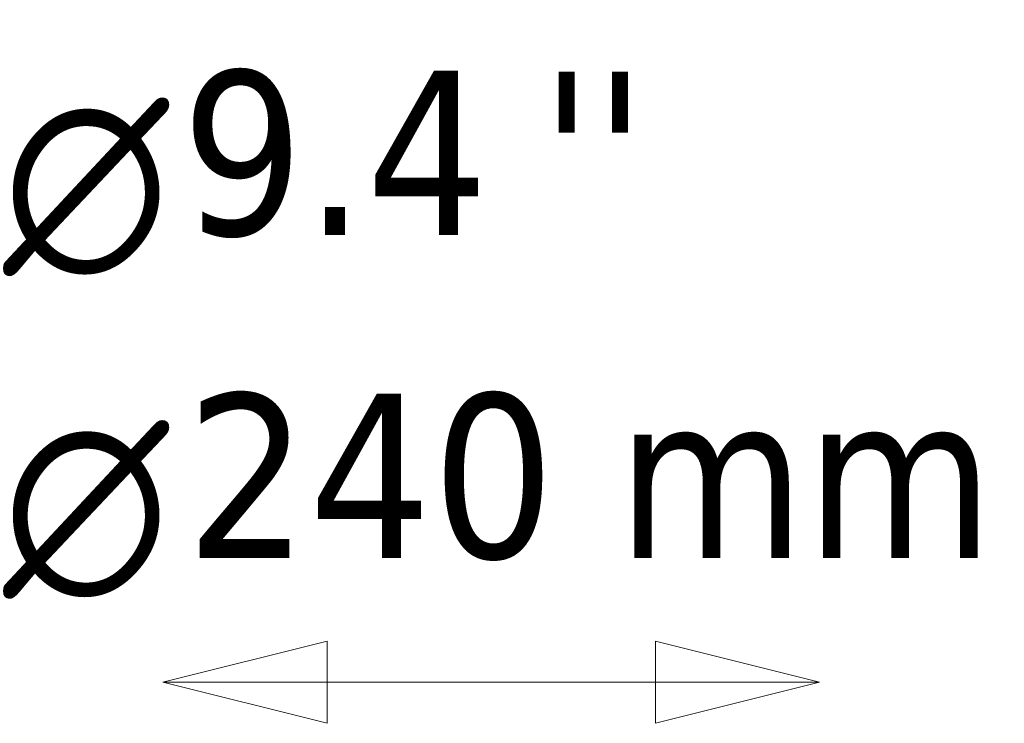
# Model space of a CAD drawing. Header units: millimetres. Extents: x 310 to 3974, y 1182 to 5139.
# Tile 21 of 22: x 2627 to 2987, y 4882 to 5139. Entities that reach past the tile are written whole.
import ezdxf

# ---------------------------------------------------------------- set-up
doc = ezdxf.new("R2010")
doc.units = ezdxf.units.MM
doc.header["$LTSCALE"] = 20
doc.layers.add('Symbol (ISO)', color=7, linetype='Continuous', lineweight=50)
doc.layers.add('Wymiar (ISO)', color=7, linetype='Continuous', lineweight=18)
doc.styles.add('Styl tekstu27', font='AIGDT___.TTF')
doc.styles.add('Tekst notatki (ISO)', font='tahoma.ttf')

msp = doc.modelspace()

# ---------------------------------------------------------------- linework, layer by layer
at = {"layer": 'Wymiar (ISO)', "lineweight": 18}
for p, q in [((2739.11, 4912.15), (2679.11, 4897.15)), ((2739.11, 4882.15), (2739.11, 4912.15)), ((2919.11, 4897.15), (2859.11, 4912.15)), ((2859.11, 4912.15), (2859.11, 4882.15)), ((2739.11, 4897.15), (2679.11, 4897.15)), ((2679.11, 4897.15), (2739.11, 4882.15)), ((2739.11, 4897.15), (2859.11, 4897.15)), ((2859.11, 4897.15), (2919.11, 4897.15)), ((2859.11, 4882.15), (2919.11, 4897.15))]:
    msp.add_line(p, q, dxfattribs=at)
at = {"layer": 'Wymiar (ISO)', "lineweight": 18, "flags": 128}
for points in [[(2739.11, 4912.15), (2679.11, 4897.15), (2739.11, 4882.15), (2739.11, 4912.15)], [(2859.11, 4882.15), (2919.11, 4897.15), (2859.11, 4912.15), (2859.11, 4882.15)]]:
    msp.add_lwpolyline(points, dxfattribs=at)
at = {"layer": 'Wymiar (ISO)'}
for points in [[(2739.11, 4912.15), (2679.11, 4897.15), (2739.11, 4882.15), (2739.11, 4912.15)], [(2859.11, 4882.15), (2919.11, 4897.15), (2859.11, 4912.15), (2859.11, 4882.15)]]:
    msp.add_solid(points, dxfattribs=at)

# ---------------------------------------------------------------- texts
at = {"layer": 'Symbol (ISO)', "insert": (2816.96, 5120.17), "char_height": 60, "attachment_point": 1, "style": 'Tekst notatki (ISO)'}
msp.add_mtext("\\fTahoma|b0|i0;''", dxfattribs=at)
at = {"layer": 'Wymiar (ISO)', "char_height": 60, "attachment_point": 7}
for s, insert, style in [('9.4', (2685.71, 5059.38), 'Tekst notatki (ISO)'), ('\\fAIGDT|b0|i0|p0;n', (2619.24, 5045.49), 'Styl tekstu27'), ('240 mm', (2687.34, 4941.42), 'Tekst notatki (ISO)'), ('\\fAIGDT|b0|i0|p0;n', (2619.24, 4927.63), 'Styl tekstu27')]:
    msp.add_mtext(s, dxfattribs=dict(at, insert=insert, style=style))

doc.saveas('drawing.dxf')
